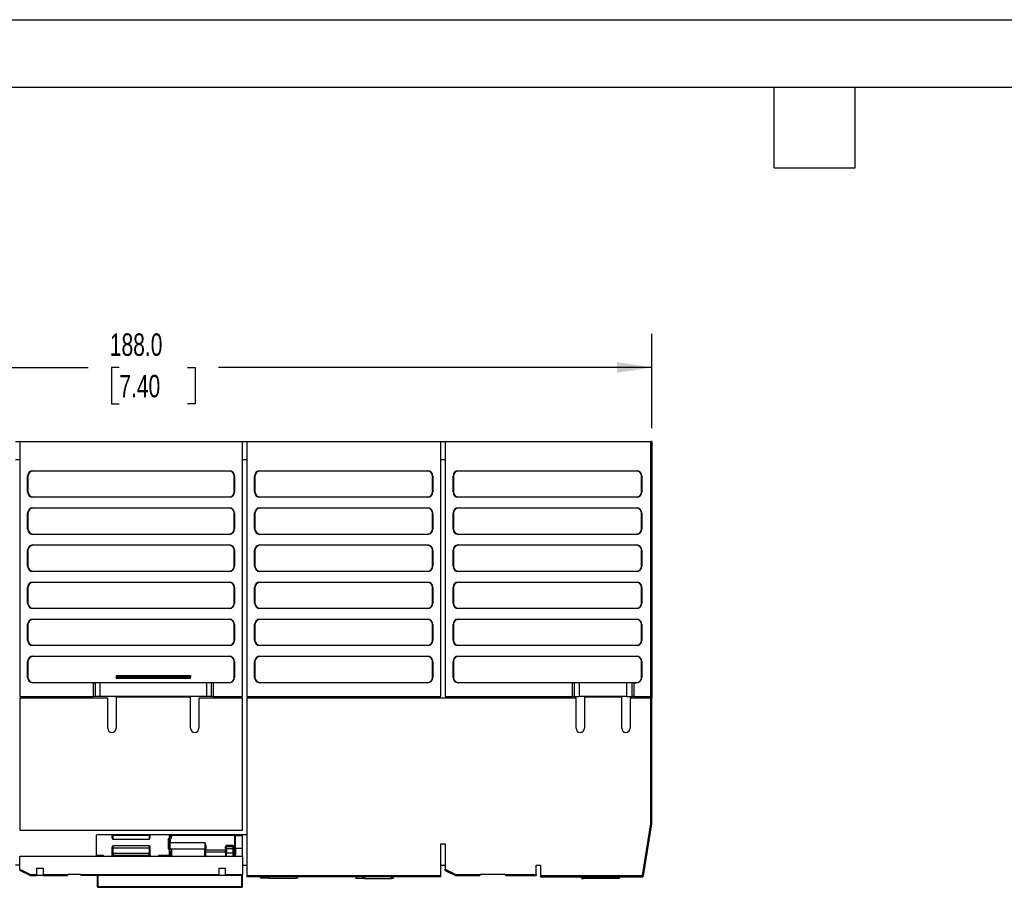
# Model space of a CAD drawing. Header units: millimetres. Extents: x 0 to 559, y 0 to 432.
# Tile 8 of 17: x 130 to 315, y 268 to 432. Entities that reach past the tile are written whole.
import ezdxf

# ---------------------------------------------------------------- set-up
doc = ezdxf.new("R2010")
doc.units = ezdxf.units.MM
doc.header["$LTSCALE"] = 2
doc.layers.add('DIMENSIONS', color=140, linetype='Continuous', lineweight=25)
doc.layers.add('TEXT', color=140, linetype='Continuous', lineweight=25)
doc.styles.add('SLDTEXTSTYLE0', font='TXT', dxfattribs={"width": 0.7})
doc.dimstyles.new('SLDDIMSTYLE0', dxfattribs={"dimtxt": 4.316016, "dimasz": 6.604, "dimexe": 0, "dimexo": 0.0625, "dimgap": 1.079004, "dimtad": 0, "dimtih": 1, "dimtoh": 1, "dimrnd": 1e-09, "dimzin": 4, "dimdsep": 46, "dimtxsty": 'SLDTEXTSTYLE0', "dimsah": 1, "dimcen": 0.09, "dimadec": 0, "dimazin": 1, "dimtfac": 1, "dimtofl": 0, "dimtmove": 0, "dimatfit": 3, "dimfxl": 0, "dimfrac": 2, "dimtolj": 1, "dimtzin": 12, "dimarcsym": 0})

# ---------------------------------------------------------------- blocks, each defined once
blk = doc.blocks.new('_D_9')
at = {"layer": 'DIMENSIONS'}
for p, q in [((60.7, 354.74), (60.7, 372.54)), ((248.7, 354.74), (248.7, 372.54)), ((60.7, 366.19), (142.44, 366.19)), ((148.29, 366.19), (146.84, 366.19)), ((146.84, 366.19), (146.84, 359.33)), ((161.12, 366.19), (162.57, 366.19)), ((162.57, 366.19), (162.57, 359.33)), ((248.7, 366.19), (166.97, 366.19)), ((146.84, 359.33), (148.29, 359.33)), ((162.57, 359.33), (161.12, 359.33))]:
    blk.add_line(p, q, dxfattribs=at)
for points in [[(60.7, 366.19), (67.31, 365.17), (67.31, 367.21)], [(248.7, 366.19), (242.1, 367.21), (242.1, 365.17)]]:
    blk.add_solid(points, dxfattribs=at)
at = {"layer": 'DIMENSIONS', "char_height": 4.233, "attachment_point": 1, "style": 'SLDTEXTSTYLE0'}
for s, insert in [('188.0', (146.5, 372.61)), ('7.40', (148.29, 364.79))]:
    blk.add_mtext(s, dxfattribs=dict(at, insert=insert))

msp = doc.modelspace()

# ---------------------------------------------------------------- linework, layer by layer
at = {"color": 7, "linetype": 'Continuous'}
msp.add_line((0.005, 431.805), (558.805, 431.805), dxfattribs=at)
for p, q in [((128.705, 352.199), (129.505, 352.199)), ((129.505, 352.199), (129.505, 304.099)), ((129.505, 352.199), (171.505, 352.199)), ((171.505, 304.099), (171.505, 352.199)), ((171.505, 352.199), (172.305, 352.199)), ((172.305, 352.199), (172.305, 304.099)), ((172.305, 352.199), (208.905, 352.199)), ((208.905, 304.099), (208.905, 352.199)), ((208.905, 352.199), (209.705, 352.199)), ((209.705, 352.199), (209.705, 304.099)), ((209.705, 352.199), (248.505, 352.199)), ((248.505, 304.099), (248.505, 352.199)), ((248.705, 352.199), (248.505, 352.199)), ((248.705, 352.199), (248.705, 304.099)), ((128.705, 348.799), (129.505, 348.799)), ((171.505, 348.799), (172.305, 348.799)), ((208.905, 348.799), (209.705, 348.799)), ((131.068, 345.699), (131.005, 345.699)), ((131.005, 342.699), (131.005, 345.699)), ((131.068, 345.699), (131.068, 342.699)), ((132.005, 346.699), (132.005, 346.636)), ((132.005, 346.699), (169.005, 346.699)), ((169.005, 346.636), (132.005, 346.636)), ((169.005, 346.636), (169.005, 346.699)), ((170.005, 345.699), (169.941, 345.699)), ((169.941, 342.699), (169.941, 345.699)), ((170.005, 345.699), (170.005, 342.699)), ((173.868, 345.699), (173.805, 345.699)), ((173.805, 342.699), (173.805, 345.699)), ((173.868, 345.699), (173.868, 342.699)), ((174.805, 346.699), (174.805, 346.636)), ((174.805, 346.699), (206.405, 346.699)), ((206.405, 346.636), (174.805, 346.636)), ((206.405, 346.636), (206.405, 346.699)), ((207.405, 345.699), (207.341, 345.699)), ((207.341, 342.699), (207.341, 345.699)), ((207.405, 345.699), (207.405, 342.699)), ((211.268, 345.699), (211.205, 345.699)), ((211.205, 342.699), (211.205, 345.699)), ((211.268, 345.699), (211.268, 342.699)), ((212.205, 346.699), (212.205, 346.636)), ((212.205, 346.699), (245.805, 346.699)), ((245.805, 346.636), (212.205, 346.636)), ((245.805, 346.636), (245.805, 346.699)), ((246.805, 345.699), (246.741, 345.699)), ((246.741, 342.699), (246.741, 345.699)), ((246.805, 345.699), (246.805, 342.699)), ((131.005, 342.699), (131.068, 342.699)), ((132.005, 341.763), (132.005, 341.699)), ((132.005, 341.763), (169.005, 341.763)), ((169.005, 341.699), (132.005, 341.699)), ((169.005, 341.699), (169.005, 341.763)), ((169.941, 342.699), (170.005, 342.699)), ((173.805, 342.699), (173.868, 342.699)), ((174.805, 341.763), (174.805, 341.699)), ((174.805, 341.763), (206.405, 341.763)), ((206.405, 341.699), (174.805, 341.699)), ((206.405, 341.699), (206.405, 341.763)), ((207.341, 342.699), (207.405, 342.699)), ((211.205, 342.699), (211.268, 342.699)), ((212.205, 341.763), (212.205, 341.699)), ((212.205, 341.763), (245.805, 341.763)), ((245.805, 341.699), (212.205, 341.699)), ((245.805, 341.699), (245.805, 341.763)), ((246.741, 342.699), (246.805, 342.699)), ((131.068, 338.699), (131.005, 338.699)), ((131.005, 335.699), (131.005, 338.699)), ((131.068, 338.699), (131.068, 335.699)), ((132.005, 339.699), (132.005, 339.636)), ((132.005, 339.699), (169.005, 339.699)), ((169.005, 339.636), (132.005, 339.636)), ((169.005, 339.636), (169.005, 339.699)), ((170.005, 338.699), (169.941, 338.699)), ((169.941, 335.699), (169.941, 338.699)), ((170.005, 338.699), (170.005, 335.699)), ((173.868, 338.699), (173.805, 338.699)), ((173.805, 335.699), (173.805, 338.699)), ((173.868, 338.699), (173.868, 335.699)), ((174.805, 339.699), (174.805, 339.636)), ((174.805, 339.699), (206.405, 339.699)), ((206.405, 339.636), (174.805, 339.636)), ((206.405, 339.636), (206.405, 339.699)), ((207.405, 338.699), (207.341, 338.699)), ((207.341, 335.699), (207.341, 338.699)), ((207.405, 338.699), (207.405, 335.699)), ((211.268, 338.699), (211.205, 338.699)), ((211.205, 335.699), (211.205, 338.699)), ((211.268, 338.699), (211.268, 335.699)), ((212.205, 339.699), (212.205, 339.636)), ((212.205, 339.699), (245.805, 339.699)), ((245.805, 339.636), (212.205, 339.636)), ((245.805, 339.636), (245.805, 339.699)), ((246.805, 338.699), (246.741, 338.699)), ((246.741, 335.699), (246.741, 338.699)), ((246.805, 338.699), (246.805, 335.699)), ((131.005, 335.699), (131.068, 335.699)), ((132.005, 334.763), (132.005, 334.699)), ((132.005, 334.763), (169.005, 334.763)), ((169.005, 334.699), (132.005, 334.699)), ((169.005, 334.699), (169.005, 334.763)), ((169.941, 335.699), (170.005, 335.699)), ((173.805, 335.699), (173.868, 335.699)), ((174.805, 334.763), (174.805, 334.699)), ((174.805, 334.763), (206.405, 334.763)), ((206.405, 334.699), (174.805, 334.699)), ((206.405, 334.699), (206.405, 334.763)), ((207.341, 335.699), (207.405, 335.699)), ((211.205, 335.699), (211.268, 335.699)), ((212.205, 334.763), (212.205, 334.699)), ((212.205, 334.763), (245.805, 334.763)), ((245.805, 334.699), (212.205, 334.699)), ((245.805, 334.699), (245.805, 334.763)), ((246.741, 335.699), (246.805, 335.699)), ((132.005, 332.699), (169.005, 332.699)), ((132.005, 332.699), (132.005, 332.636)), ((169.005, 332.636), (132.005, 332.636)), ((169.005, 332.636), (169.005, 332.699)), ((174.805, 332.699), (206.405, 332.699)), ((174.805, 332.699), (174.805, 332.636)), ((206.405, 332.636), (174.805, 332.636)), ((206.405, 332.636), (206.405, 332.699)), ((212.205, 332.699), (245.805, 332.699)), ((212.205, 332.699), (212.205, 332.636)), ((245.805, 332.636), (212.205, 332.636)), ((245.805, 332.636), (245.805, 332.699)), ((131.005, 328.699), (131.005, 331.699)), ((131.068, 331.699), (131.005, 331.699)), ((131.068, 331.699), (131.068, 328.699)), ((170.005, 331.699), (169.941, 331.699)), ((169.941, 328.699), (169.941, 331.699)), ((170.005, 331.699), (170.005, 328.699)), ((173.805, 328.699), (173.805, 331.699)), ((173.868, 331.699), (173.805, 331.699)), ((173.868, 331.699), (173.868, 328.699)), ((207.405, 331.699), (207.341, 331.699)), ((207.341, 328.699), (207.341, 331.699)), ((207.405, 331.699), (207.405, 328.699)), ((211.205, 328.699), (211.205, 331.699)), ((211.268, 331.699), (211.205, 331.699)), ((211.268, 331.699), (211.268, 328.699)), ((246.805, 331.699), (246.741, 331.699)), ((246.741, 328.699), (246.741, 331.699)), ((246.805, 331.699), (246.805, 328.699)), ((131.005, 328.699), (131.068, 328.699)), ((169.941, 328.699), (170.005, 328.699)), ((173.805, 328.699), (173.868, 328.699)), ((207.341, 328.699), (207.405, 328.699)), ((211.205, 328.699), (211.268, 328.699)), ((246.741, 328.699), (246.805, 328.699)), ((132.005, 327.763), (132.005, 327.699)), ((132.005, 327.763), (169.005, 327.763)), ((169.005, 327.699), (132.005, 327.699)), ((169.005, 327.699), (169.005, 327.763)), ((174.805, 327.763), (174.805, 327.699)), ((174.805, 327.763), (206.405, 327.763)), ((206.405, 327.699), (174.805, 327.699)), ((206.405, 327.699), (206.405, 327.763)), ((212.205, 327.763), (212.205, 327.699)), ((212.205, 327.763), (245.805, 327.763)), ((245.805, 327.699), (212.205, 327.699)), ((245.805, 327.699), (245.805, 327.763)), ((132.005, 325.699), (169.005, 325.699)), ((132.005, 325.699), (132.005, 325.636)), ((169.005, 325.636), (132.005, 325.636)), ((169.005, 325.636), (169.005, 325.699)), ((174.805, 325.699), (206.405, 325.699)), ((174.805, 325.699), (174.805, 325.636)), ((206.405, 325.636), (174.805, 325.636)), ((206.405, 325.636), (206.405, 325.699)), ((212.205, 325.699), (245.805, 325.699)), ((212.205, 325.699), (212.205, 325.636)), ((245.805, 325.636), (212.205, 325.636)), ((245.805, 325.636), (245.805, 325.699)), ((131.005, 321.699), (131.005, 324.699)), ((131.068, 324.699), (131.005, 324.699)), ((131.068, 324.699), (131.068, 321.699)), ((170.005, 324.699), (169.941, 324.699)), ((169.941, 321.699), (169.941, 324.699)), ((170.005, 324.699), (170.005, 321.699)), ((173.805, 321.699), (173.805, 324.699)), ((173.868, 324.699), (173.805, 324.699)), ((173.868, 324.699), (173.868, 321.699)), ((207.405, 324.699), (207.341, 324.699)), ((207.341, 321.699), (207.341, 324.699)), ((207.405, 324.699), (207.405, 321.699)), ((211.205, 321.699), (211.205, 324.699)), ((211.268, 324.699), (211.205, 324.699)), ((211.268, 324.699), (211.268, 321.699)), ((246.805, 324.699), (246.741, 324.699)), ((246.741, 321.699), (246.741, 324.699)), ((246.805, 324.699), (246.805, 321.699)), ((131.005, 321.699), (131.068, 321.699)), ((169.941, 321.699), (170.005, 321.699)), ((173.805, 321.699), (173.868, 321.699)), ((207.341, 321.699), (207.405, 321.699)), ((211.205, 321.699), (211.268, 321.699)), ((246.741, 321.699), (246.805, 321.699)), ((132.005, 320.763), (132.005, 320.699)), ((132.005, 320.763), (169.005, 320.763)), ((169.005, 320.699), (132.005, 320.699)), ((169.005, 320.699), (169.005, 320.763)), ((174.805, 320.763), (174.805, 320.699)), ((174.805, 320.763), (206.405, 320.763)), ((206.405, 320.699), (174.805, 320.699)), ((206.405, 320.699), (206.405, 320.763)), ((212.205, 320.763), (212.205, 320.699)), ((212.205, 320.763), (245.805, 320.763)), ((245.805, 320.699), (212.205, 320.699)), ((245.805, 320.699), (245.805, 320.763)), ((131.005, 314.699), (131.005, 317.699)), ((131.068, 317.699), (131.005, 317.699)), ((131.068, 317.699), (131.068, 314.699)), ((132.005, 318.699), (169.005, 318.699)), ((132.005, 318.699), (132.005, 318.636)), ((169.005, 318.636), (132.005, 318.636)), ((169.005, 318.636), (169.005, 318.699)), ((170.005, 317.699), (169.941, 317.699)), ((169.941, 314.699), (169.941, 317.699)), ((170.005, 317.699), (170.005, 314.699)), ((173.805, 314.699), (173.805, 317.699)), ((173.868, 317.699), (173.805, 317.699)), ((173.868, 317.699), (173.868, 314.699)), ((174.805, 318.699), (206.405, 318.699)), ((174.805, 318.699), (174.805, 318.636)), ((206.405, 318.636), (174.805, 318.636)), ((206.405, 318.636), (206.405, 318.699)), ((207.405, 317.699), (207.341, 317.699)), ((207.341, 314.699), (207.341, 317.699)), ((207.405, 317.699), (207.405, 314.699)), ((211.205, 314.699), (211.205, 317.699)), ((211.268, 317.699), (211.205, 317.699)), ((211.268, 317.699), (211.268, 314.699)), ((212.205, 318.699), (245.805, 318.699)), ((212.205, 318.699), (212.205, 318.636)), ((245.805, 318.636), (212.205, 318.636)), ((245.805, 318.636), (245.805, 318.699)), ((246.805, 317.699), (246.741, 317.699)), ((246.741, 314.699), (246.741, 317.699)), ((246.805, 317.699), (246.805, 314.699)), ((131.005, 314.699), (131.068, 314.699)), ((132.005, 313.763), (132.005, 313.699)), ((132.005, 313.763), (169.005, 313.763)), ((169.005, 313.699), (169.005, 313.763)), ((169.941, 314.699), (170.005, 314.699)), ((173.805, 314.699), (173.868, 314.699)), ((174.805, 313.763), (174.805, 313.699)), ((174.805, 313.763), (206.405, 313.763)), ((206.405, 313.699), (206.405, 313.763)), ((207.341, 314.699), (207.405, 314.699)), ((211.205, 314.699), (211.268, 314.699)), ((212.205, 313.763), (212.205, 313.699)), ((212.205, 313.763), (245.805, 313.763)), ((245.805, 313.699), (245.805, 313.763)), ((246.741, 314.699), (246.805, 314.699)), ((169.005, 313.699), (132.005, 313.699)), ((206.405, 313.699), (174.805, 313.699)), ((245.805, 313.699), (212.205, 313.699)), ((131.068, 310.699), (131.005, 310.699)), ((131.005, 307.699), (131.005, 310.699)), ((131.068, 310.699), (131.068, 307.699)), ((132.005, 311.699), (132.005, 311.636)), ((132.005, 311.699), (169.005, 311.699)), ((169.005, 311.636), (132.005, 311.636)), ((169.005, 311.636), (169.005, 311.699)), ((170.005, 310.699), (169.941, 310.699)), ((169.941, 307.699), (169.941, 310.699)), ((170.005, 310.699), (170.005, 307.699)), ((173.868, 310.699), (173.805, 310.699)), ((173.805, 307.699), (173.805, 310.699)), ((173.868, 310.699), (173.868, 307.699)), ((174.805, 311.699), (174.805, 311.636)), ((174.805, 311.699), (206.405, 311.699)), ((206.405, 311.636), (174.805, 311.636)), ((206.405, 311.636), (206.405, 311.699)), ((207.405, 310.699), (207.341, 310.699)), ((207.341, 307.699), (207.341, 310.699)), ((207.405, 310.699), (207.405, 307.699)), ((211.268, 310.699), (211.205, 310.699)), ((211.205, 307.699), (211.205, 310.699)), ((211.268, 310.699), (211.268, 307.699)), ((212.205, 311.699), (212.205, 311.636)), ((212.205, 311.699), (245.805, 311.699)), ((245.805, 311.636), (212.205, 311.636)), ((245.805, 311.636), (245.805, 311.699)), ((246.805, 310.699), (246.741, 310.699)), ((246.741, 307.699), (246.741, 310.699)), ((246.805, 310.699), (246.805, 307.699)), ((131.005, 307.699), (131.068, 307.699)), ((132.005, 306.763), (132.005, 306.699)), ((132.005, 306.763), (169.005, 306.763)), ((143.44, 306.699), (132.005, 306.699)), ((143.44, 304.099), (143.44, 306.699)), ((143.44, 306.699), (143.732, 306.699)), ((143.732, 306.699), (143.732, 304.099)), ((144.705, 306.699), (143.732, 306.699)), ((144.705, 304.099), (144.705, 306.699)), ((164.705, 306.699), (144.705, 306.699)), ((147.705, 308.046), (161.705, 308.046)), ((147.705, 308.046), (147.705, 307.821)), ((147.705, 307.821), (161.705, 307.821)), ((147.705, 307.821), (147.705, 307.499)), ((161.705, 307.499), (147.705, 307.499)), ((161.705, 308.046), (161.705, 307.821)), ((161.705, 307.499), (161.705, 307.821)), ((164.705, 306.699), (164.705, 304.099)), ((165.678, 306.699), (164.705, 306.699)), ((165.678, 304.099), (165.678, 306.699)), ((165.97, 306.699), (165.678, 306.699)), ((165.97, 306.699), (165.97, 304.099)), ((169.005, 306.699), (165.97, 306.699)), ((169.005, 306.699), (169.005, 306.763)), ((169.941, 307.699), (170.005, 307.699)), ((173.805, 307.699), (173.868, 307.699)), ((174.805, 306.763), (174.805, 306.699)), ((174.805, 306.763), (206.405, 306.763)), ((206.405, 306.699), (174.805, 306.699)), ((206.405, 306.699), (206.405, 306.763)), ((207.341, 307.699), (207.405, 307.699)), ((211.205, 307.699), (211.268, 307.699)), ((212.205, 306.763), (212.205, 306.699)), ((212.205, 306.763), (245.805, 306.763)), ((233.74, 306.699), (212.205, 306.699)), ((233.74, 304.099), (233.74, 306.699)), ((234.032, 306.699), (233.74, 306.699)), ((234.032, 306.699), (234.032, 304.099)), ((235.005, 306.699), (234.032, 306.699)), ((235.005, 306.699), (235.005, 304.099)), ((244.005, 306.699), (235.005, 306.699)), ((244.005, 304.099), (244.005, 306.699)), ((244.978, 306.699), (244.005, 306.699)), ((244.978, 304.099), (244.978, 306.699)), ((245.27, 306.699), (244.978, 306.699)), ((245.27, 306.699), (245.27, 304.099)), ((245.27, 306.699), (245.805, 306.699)), ((245.805, 306.699), (245.805, 306.763)), ((246.741, 307.699), (246.805, 307.699)), ((129.505, 304.099), (143.44, 304.099)), ((129.505, 303.799), (129.505, 278.899)), ((146.105, 303.799), (129.505, 303.799)), ((143.732, 304.099), (143.44, 304.099)), ((144.705, 304.099), (143.732, 304.099)), ((164.705, 304.099), (144.705, 304.099)), ((146.105, 298.099), (146.105, 303.799)), ((161.705, 303.949), (147.705, 303.949)), ((147.705, 303.949), (147.705, 298.099)), ((161.705, 298.099), (161.705, 303.949)), ((163.305, 303.799), (163.305, 298.099)), ((171.505, 303.799), (163.305, 303.799)), ((165.678, 304.099), (164.705, 304.099)), ((165.97, 304.099), (165.678, 304.099)), ((165.97, 304.099), (171.505, 304.099)), ((171.505, 278.899), (171.505, 303.799)), ((172.305, 304.099), (208.905, 304.099)), ((172.305, 303.799), (172.305, 270.299)), ((234.405, 303.799), (172.305, 303.799)), ((209.705, 304.099), (233.74, 304.099)), ((234.032, 304.099), (233.74, 304.099)), ((234.032, 304.099), (235.005, 304.099)), ((234.405, 298.099), (234.405, 303.799)), ((244.005, 304.099), (235.005, 304.099)), ((236.005, 303.949), (236.005, 298.099)), ((243.005, 303.949), (236.005, 303.949)), ((243.005, 298.099), (243.005, 303.949)), ((244.005, 304.099), (244.978, 304.099)), ((244.605, 303.799), (244.605, 298.099)), ((248.505, 303.799), (244.605, 303.799)), ((245.27, 304.099), (244.978, 304.099)), ((245.27, 304.099), (248.505, 304.099)), ((248.705, 304.099), (248.505, 304.099)), ((248.505, 280.115), (248.505, 303.799)), ((248.705, 303.799), (248.505, 303.799)), ((248.605, 304.099), (248.605, 303.799)), ((248.605, 303.949), (248.705, 303.949)), ((248.705, 303.949), (248.705, 303.799)), ((248.705, 280.099), (248.705, 303.799)), ((129.505, 278.899), (171.505, 278.899)), ((246.934, 270.299), (248.505, 280.115)), ((247.132, 270.268), (248.705, 280.099)), ((143.905, 277.901), (143.905, 273.899)), ((172.305, 278.016), (144.17, 278.016)), ((146.905, 278.016), (146.905, 277.546)), ((147.105, 277.899), (147.105, 278.016)), ((153.905, 277.899), (147.105, 277.899)), ((147.105, 277.203), (147.105, 277.899)), ((147.105, 277.203), (153.905, 277.203)), ((153.905, 278.016), (153.905, 277.899)), ((153.905, 277.899), (153.905, 277.203)), ((154.105, 277.546), (154.105, 278.016)), ((157.705, 277.267), (157.505, 277.267)), ((157.505, 277.267), (157.505, 275.446)), ((157.605, 277.068), (157.505, 277.267)), ((157.505, 277.267), (157.705, 277.168)), ((157.621, 277.036), (157.605, 277.068)), ((157.705, 276.582), (157.693, 276.701)), ((157.705, 278.016), (157.705, 277.267)), ((157.705, 277.168), (157.705, 277.267)), ((157.705, 277.168), (157.737, 277.153)), ((157.905, 277.824), (157.896, 277.74)), ((157.905, 278.016), (157.905, 277.824)), ((157.905, 276.698), (157.905, 276.566)), ((158.105, 277.899), (158.105, 278.016)), ((170.205, 277.899), (158.105, 277.899)), ((158.105, 277.899), (158.105, 277.708)), ((170.005, 277.726), (170.005, 275.299)), ((170.205, 275.41), (170.205, 277.899)), ((170.205, 277.899), (171.505, 277.899)), ((171.505, 274.299), (171.505, 278.016)), ((146.905, 275.62), (146.905, 275.349)), ((146.905, 275.349), (146.905, 274.568)), ((147.105, 275.549), (147.105, 275.899)), ((153.905, 275.899), (147.105, 275.899)), ((147.105, 274.849), (147.105, 275.549)), ((147.105, 275.549), (153.905, 275.549)), ((147.105, 274.455), (147.105, 274.849)), ((153.905, 275.899), (153.905, 275.549)), ((153.905, 275.549), (153.905, 274.849)), ((153.905, 274.849), (153.905, 274.455)), ((154.105, 275.349), (154.105, 275.62)), ((154.105, 274.568), (154.105, 275.349)), ((157.605, 275.259), (157.705, 275.179)), ((157.705, 275.645), (157.705, 276.582)), ((157.705, 275.179), (157.705, 274.099)), ((157.905, 276.566), (164.405, 276.566)), ((157.905, 275.494), (157.905, 276.099)), ((157.905, 274.974), (157.905, 274.099)), ((158.105, 275.299), (158.105, 274.599)), ((164.405, 275.299), (158.105, 275.299)), ((164.405, 276.566), (164.405, 276.099)), ((164.405, 276.099), (164.405, 275.733)), ((164.405, 275.733), (164.405, 275.299)), ((164.405, 274.599), (164.405, 275.299)), ((164.605, 276.079), (164.605, 275.099)), ((164.605, 275.188), (168.305, 275.188)), ((164.605, 274.099), (164.605, 275.099)), ((168.305, 274.759), (164.605, 274.759)), ((168.305, 275.438), (168.305, 275.678)), ((168.305, 274.559), (168.305, 275.155)), ((168.308, 275.188), (168.309, 275.188)), ((169.705, 275.999), (168.505, 275.999)), ((168.505, 275.897), (168.505, 275.999)), ((168.505, 275.812), (168.505, 275.902)), ((169.705, 275.897), (168.505, 275.897)), ((168.505, 275.445), (168.505, 275.812)), ((168.505, 275.812), (169.705, 275.812)), ((168.505, 275.373), (168.505, 275.445)), ((168.505, 275.373), (168.505, 274.588)), ((169.705, 275.373), (168.505, 275.373)), ((169.705, 275.897), (169.705, 275.999)), ((169.705, 275.812), (169.705, 275.902)), ((169.705, 275.444), (169.705, 275.373)), ((169.705, 275.373), (169.705, 274.588)), ((169.901, 275.188), (169.902, 275.188)), ((169.905, 275.678), (169.905, 275.437)), ((170.005, 275.299), (169.905, 275.299)), ((169.905, 275.155), (169.905, 274.923)), ((169.905, 274.923), (169.905, 274.559)), ((170.005, 275.299), (170.005, 273.899)), ((170.205, 275.41), (170.205, 274.299)), ((171.505, 275.41), (170.205, 275.41)), ((208.905, 276.299), (209.705, 276.299)), ((208.905, 270.299), (208.905, 276.299)), ((209.705, 276.299), (209.705, 271.523)), ((129.505, 271.523), (129.505, 273.899)), ((171.505, 273.899), (129.505, 273.899)), ((145.305, 274.099), (143.905, 274.099)), ((145.305, 273.899), (145.305, 274.099)), ((146.905, 274.568), (146.905, 274.23)), ((146.905, 274.23), (146.905, 274.099)), ((153.905, 274.455), (147.105, 274.455)), ((147.105, 274.455), (147.105, 274.118)), ((153.905, 274.118), (147.105, 274.118)), ((147.105, 274.118), (147.105, 273.899)), ((153.905, 274.118), (153.905, 274.455)), ((153.905, 273.899), (153.905, 274.118)), ((154.105, 274.23), (154.105, 274.568)), ((154.105, 274.099), (154.105, 274.23)), ((157.705, 274.099), (155.705, 274.099)), ((155.705, 274.099), (155.705, 273.899)), ((157.905, 274.099), (157.705, 274.099)), ((157.705, 274.099), (157.705, 273.899)), ((158.105, 274.599), (158.105, 273.899)), ((164.405, 273.899), (164.405, 274.599)), ((164.605, 274.099), (164.605, 273.899)), ((168.305, 274.559), (168.305, 273.899)), ((168.505, 273.899), (168.505, 274.588)), ((168.505, 274.588), (169.705, 274.588)), ((169.705, 274.588), (169.705, 273.899)), ((169.905, 274.559), (169.905, 273.899)), ((170.205, 273.899), (170.205, 274.299)), ((171.505, 273.899), (171.505, 274.299)), ((171.505, 273.899), (171.505, 270.499)), ((129.505, 272.299), (128.705, 272.299)), ((129.505, 271.523), (131.552, 270.499)), ((131.505, 270.299), (129.505, 271.299)), ((132.705, 271.699), (133.905, 271.699)), ((132.705, 271.699), (132.705, 270.499)), ((133.905, 271.699), (133.905, 270.499)), ((167.105, 271.699), (168.305, 271.699)), ((167.105, 270.499), (167.105, 271.699)), ((168.305, 270.499), (168.305, 271.699)), ((171.505, 272.299), (172.305, 272.299)), ((208.905, 272.299), (209.705, 272.299)), ((209.705, 271.523), (211.752, 270.499)), ((209.705, 271.299), (209.705, 271.523)), ((209.705, 271.299), (211.705, 270.299)), ((226.905, 272.299), (227.705, 272.299)), ((226.905, 270.499), (226.905, 272.299)), ((227.705, 272.299), (227.705, 270.299)), ((131.505, 270.299), (132.705, 270.299)), ((131.552, 270.499), (132.705, 270.499)), ((132.705, 270.499), (132.705, 270.299)), ((133.905, 270.299), (132.705, 270.299)), ((133.905, 270.499), (138.647, 270.499)), ((133.905, 270.499), (133.905, 270.299)), ((133.905, 270.299), (138.532, 270.299)), ((138.647, 270.499), (138.705, 270.599)), ((138.705, 270.599), (140.905, 270.599)), ((140.905, 270.599), (140.963, 270.499)), ((140.963, 270.499), (167.105, 270.499)), ((167.105, 270.299), (141.078, 270.299)), ((144.105, 270.299), (144.105, 268.299)), ((144.305, 268.199), (144.305, 270.299)), ((167.105, 270.299), (167.105, 270.499)), ((168.305, 270.299), (167.105, 270.299)), ((168.305, 270.499), (171.505, 270.499)), ((168.305, 270.499), (168.305, 270.299)), ((171.505, 270.299), (168.305, 270.299)), ((171.305, 270.299), (171.305, 268.199)), ((171.505, 270.299), (171.505, 270.499)), ((171.505, 268.299), (171.505, 270.299)), ((172.305, 270.299), (208.905, 270.299)), ((172.305, 270.299), (172.305, 270.099)), ((208.905, 270.099), (172.305, 270.099)), ((174.905, 270.099), (174.905, 269.799)), ((176.205, 269.799), (174.905, 269.799)), ((176.205, 269.799), (176.205, 270.099)), ((176.505, 269.799), (176.205, 269.799)), ((176.505, 270.099), (176.505, 269.799)), ((176.505, 269.799), (181.605, 269.799)), ((181.605, 269.799), (181.605, 270.099)), ((181.905, 269.799), (181.605, 269.799)), ((181.905, 270.099), (181.905, 269.799)), ((192.905, 270.099), (192.905, 269.749)), ((194.205, 269.749), (192.905, 269.749)), ((194.205, 269.749), (194.205, 270.099)), ((194.505, 269.749), (194.205, 269.749)), ((194.505, 270.099), (194.505, 269.749)), ((194.505, 269.749), (199.605, 269.749)), ((199.605, 269.749), (199.605, 270.099)), ((199.905, 269.749), (199.605, 269.749)), ((199.905, 270.099), (199.905, 269.749)), ((208.905, 270.099), (208.905, 270.299)), ((211.705, 270.299), (216.255, 270.299)), ((211.752, 270.499), (216.355, 270.499)), ((216.355, 270.499), (216.405, 270.599)), ((216.405, 270.599), (221.005, 270.599)), ((221.005, 270.599), (221.055, 270.499)), ((221.055, 270.499), (226.905, 270.499)), ((221.155, 270.299), (226.905, 270.299)), ((226.905, 270.499), (226.905, 270.299)), ((227.705, 270.299), (246.934, 270.299)), ((227.705, 270.299), (227.705, 270.099)), ((227.705, 270.099), (246.934, 270.099)), ((235.505, 269.749), (235.505, 270.099)), ((235.505, 269.749), (235.805, 269.749)), ((235.805, 269.749), (235.805, 270.099)), ((240.905, 269.749), (235.805, 269.749)), ((240.905, 270.099), (240.905, 269.749)), ((241.205, 269.749), (240.905, 269.749)), ((241.205, 269.749), (241.205, 270.099)), ((242.505, 269.749), (241.205, 269.749)), ((242.505, 270.099), (242.505, 269.749)), ((246.934, 270.102), (246.934, 270.299)), ((246.934, 270.299), (247.074, 270.277)), ((246.934, 270.099), (246.934, 270.102)), ((247.074, 270.277), (247.132, 270.268)), ((171.305, 268.199), (144.305, 268.199)), ((144.305, 268.199), (144.305, 268.099)), ((144.305, 268.099), (171.305, 268.099)), ((171.305, 268.199), (171.305, 268.099))]:
    msp.add_line(p, q)
at = {"flags": 128}
for points in [[(146.905, 277.546), (146.922, 277.41), (146.953, 277.323), (146.986, 277.27), (147.024, 277.233), (147.064, 277.21), (147.105, 277.203)], [(147.105, 277.899), (147.044, 277.906), (146.979, 277.928), (146.951, 277.947), (146.927, 277.97), (146.911, 277.998), (146.906, 278.016)], [(153.905, 277.899), (153.966, 277.905), (154.03, 277.928), (154.059, 277.946), (154.083, 277.97), (154.099, 277.998), (154.104, 278.016)], [(153.905, 277.203), (153.946, 277.21), (153.986, 277.233), (154.024, 277.27), (154.057, 277.323), (154.088, 277.41), (154.105, 277.546)], [(157.705, 277.168), (157.652, 277.121), (157.605, 277.068)], [(157.693, 276.701), (157.678, 276.86), (157.621, 277.036)], [(157.7, 276.702), (157.707, 276.655), (157.71, 276.607)], [(157.896, 277.74), (157.875, 277.53), (157.819, 277.367), (157.764, 277.292), (157.734, 277.274), (157.72, 277.269), (157.705, 277.267)], [(157.705, 276.582), (157.72, 276.626), (157.764, 276.664), (157.828, 276.69), (157.905, 276.698)], [(158.105, 277.708), (158.059, 277.448), (157.956, 277.274), (157.853, 277.19), (157.796, 277.165), (157.737, 277.153)], [(157.737, 277.153), (157.854, 276.972), (157.905, 276.698)], [(157.909, 277.803), (157.907, 277.771), (157.902, 277.74)], [(157.905, 277.824), (157.92, 277.78), (157.964, 277.742), (158.028, 277.717), (158.105, 277.708)], [(157.906, 278.016), (157.911, 277.998), (157.927, 277.97), (157.951, 277.946), (157.979, 277.928), (158.044, 277.905), (158.105, 277.899)], [(147.105, 275.899), (147.072, 275.895), (147.04, 275.883), (146.981, 275.835), (146.926, 275.74), (146.905, 275.62)], [(154.105, 275.62), (154.083, 275.74), (154.029, 275.835), (153.97, 275.883), (153.938, 275.895), (153.905, 275.899)], [(157.505, 275.446), (157.532, 275.408), (157.547, 275.384), (157.556, 275.37), (157.566, 275.359), (157.574, 275.353), (157.578, 275.351), (157.582, 275.351), (157.586, 275.353), (157.589, 275.355), (157.601, 275.372), (157.618, 275.409), (157.657, 275.489), (157.684, 275.539)], [(157.684, 275.539), (157.7, 275.583), (157.705, 275.645)], [(157.723, 275.584), (157.711, 275.595), (157.704, 275.613)], [(157.905, 276.566), (157.866, 276.564), (157.828, 276.557), (157.794, 276.546), (157.764, 276.532), (157.739, 276.514), (157.72, 276.494), (157.709, 276.472), (157.705, 276.449)], [(157.705, 275.645), (157.72, 275.587), (157.764, 275.538)], [(157.764, 275.538), (157.828, 275.505), (157.905, 275.494)], [(157.864, 275.353), (157.895, 275.409), (157.905, 275.494)], [(157.905, 276.099), (157.905, 276.162), (157.905, 276.223), (157.905, 276.284), (157.905, 276.344), (157.905, 276.403), (157.905, 276.46), (157.905, 276.514), (157.905, 276.566)], [(164.605, 276.079), (164.562, 276.276), (164.405, 276.566)], [(168.505, 275.812), (168.437, 275.804), (168.402, 275.793), (168.369, 275.777), (168.322, 275.734), (168.305, 275.678)], [(169.705, 275.812), (169.705, 275.757), (169.705, 275.704), (169.705, 275.653), (169.705, 275.604), (169.705, 275.559), (169.705, 275.516), (169.705, 275.478), (169.705, 275.444)], [(169.905, 275.678), (169.889, 275.733), (169.842, 275.777), (169.814, 275.791), (169.776, 275.803), (169.74, 275.81), (169.705, 275.812)], [(169.894, 275.221), (169.901, 275.194), (169.905, 275.155)], [(170.005, 275.299), (170.009, 275.321), (170.02, 275.342), (170.039, 275.361), (170.064, 275.378), (170.094, 275.392), (170.128, 275.402), (170.166, 275.408), (170.205, 275.41)], [(147.105, 274.455), (147.066, 274.457), (147.028, 274.464), (146.994, 274.474), (146.964, 274.488), (146.939, 274.505), (146.92, 274.525), (146.909, 274.546), (146.905, 274.568)], [(147.105, 274.118), (147.066, 274.12), (147.028, 274.126), (146.994, 274.137), (146.964, 274.151), (146.939, 274.168), (146.92, 274.187), (146.909, 274.208), (146.905, 274.23)], [(153.905, 274.455), (153.944, 274.457), (153.981, 274.464), (154.016, 274.474), (154.046, 274.488), (154.071, 274.505), (154.09, 274.525), (154.101, 274.546), (154.105, 274.568)], [(154.105, 274.23), (154.101, 274.208), (154.09, 274.187), (154.071, 274.168), (154.046, 274.151), (154.016, 274.137), (153.981, 274.126), (153.944, 274.12), (153.905, 274.118)], [(131.552, 270.499), (131.541, 270.451), (131.531, 270.411), (131.519, 270.357), (131.513, 270.332), (131.508, 270.313), (131.505, 270.299)], [(211.752, 270.499), (211.741, 270.451), (211.731, 270.411), (211.719, 270.357), (211.713, 270.332), (211.708, 270.313), (211.705, 270.299)], [(216.255, 270.299), (216.257, 270.303), (216.263, 270.314), (216.272, 270.333), (216.285, 270.36), (216.312, 270.413), (216.332, 270.452), (216.355, 270.499)], [(144.105, 268.299), (144.109, 268.28), (144.12, 268.261), (144.139, 268.244), (144.164, 268.229), (144.194, 268.216), (144.228, 268.207), (144.266, 268.201), (144.305, 268.199)], [(171.305, 268.199), (171.381, 268.207), (171.446, 268.229), (171.49, 268.261), (171.505, 268.299)]]:
    msp.add_lwpolyline(points, dxfattribs=at)
for centre, radius, start, end in [((132.005, 345.699), 1, 90, 180), ((132.005, 345.699), 0.937, 90, 180), ((169.005, 345.699), 1, 0, 90), ((169.005, 345.699), 0.937, 0, 90), ((174.805, 345.699), 1, 90, 180), ((174.805, 345.699), 0.937, 90, 180), ((206.405, 345.699), 1, 0, 90), ((206.405, 345.699), 0.937, 0, 90), ((212.205, 345.699), 1, 90, 180), ((212.205, 345.699), 0.937, 90, 180), ((245.805, 345.699), 1, 0, 90), ((245.805, 345.699), 0.937, 0, 90), ((132.005, 342.699), 1, 180, 270), ((132.005, 342.699), 0.937, 180, 270), ((169.005, 342.699), 1, 270, 360), ((169.005, 342.699), 0.937, 270, 360), ((174.805, 342.699), 1, 180, 270), ((174.805, 342.699), 0.937, 180, 270), ((206.405, 342.699), 1, 270, 360), ((206.405, 342.699), 0.937, 270, 360), ((212.205, 342.699), 1, 180, 270), ((212.205, 342.699), 0.937, 180, 270), ((245.805, 342.699), 1, 270, 360), ((245.805, 342.699), 0.937, 270, 360), ((132.005, 338.699), 1, 90, 180), ((132.005, 338.699), 0.937, 90, 180), ((169.005, 338.699), 1, 0, 90), ((169.005, 338.699), 0.937, 0, 90), ((174.805, 338.699), 1, 90, 180), ((174.805, 338.699), 0.937, 90, 180), ((206.405, 338.699), 1, 0, 90), ((206.405, 338.699), 0.937, 0, 90), ((212.205, 338.699), 1, 90, 180), ((212.205, 338.699), 0.937, 90, 180), ((245.805, 338.699), 1, 0, 90), ((245.805, 338.699), 0.937, 0, 90), ((132.005, 335.699), 1, 180, 270), ((132.005, 335.699), 0.936, 180, 270), ((169.005, 335.699), 1, 270, 360), ((169.005, 335.699), 0.937, 270, 360), ((174.805, 335.699), 1, 180, 270), ((174.805, 335.699), 0.937, 180, 270), ((206.405, 335.699), 1, 270, 360), ((206.405, 335.699), 0.937, 270, 360), ((212.205, 335.699), 1, 180, 270), ((212.205, 335.699), 0.936, 180, 270), ((245.805, 335.699), 1, 270, 360), ((245.805, 335.699), 0.937, 270, 360), ((132.005, 331.699), 1, 90, 180), ((132.005, 331.699), 0.937, 90, 180), ((169.005, 331.699), 1, 0, 90), ((169.005, 331.699), 0.937, 0, 90), ((174.805, 331.699), 1, 90, 180), ((174.805, 331.699), 0.937, 90, 180), ((206.405, 331.699), 1, 0, 90), ((206.405, 331.699), 0.936, 0, 90), ((212.205, 331.699), 1, 90, 180), ((212.205, 331.699), 0.937, 90, 180), ((245.805, 331.699), 1, 360, 90), ((245.805, 331.699), 0.936, 360, 90), ((132.005, 328.699), 1, 180, 270), ((132.005, 328.699), 0.937, 180, 270), ((169.005, 328.699), 1, 270, 360), ((169.005, 328.699), 0.937, 270, 360), ((174.805, 328.699), 1, 180, 270), ((174.805, 328.699), 0.937, 180, 270), ((206.405, 328.699), 1, 270, 360), ((206.405, 328.699), 0.937, 270, 360), ((212.205, 328.699), 1, 180, 270), ((212.205, 328.699), 0.937, 180, 270), ((245.805, 328.699), 1, 270, 360), ((245.805, 328.699), 0.937, 270, 360), ((132.005, 324.699), 1, 90, 180), ((132.005, 324.699), 0.937, 90, 180), ((169.005, 324.699), 1, 360, 90), ((169.005, 324.699), 0.937, 360, 90), ((174.805, 324.699), 1, 90, 180), ((174.805, 324.699), 0.937, 90, 180), ((206.405, 324.699), 1, 0, 90), ((206.405, 324.699), 0.937, 0, 90), ((212.205, 324.699), 1, 90, 180), ((212.205, 324.699), 0.937, 90, 180), ((245.805, 324.699), 1, 360, 90), ((245.805, 324.699), 0.936, 360, 90), ((132.005, 321.699), 1, 180, 270), ((132.005, 321.699), 0.936, 180, 270), ((169.005, 321.699), 1, 270, 360), ((169.005, 321.699), 0.937, 270, 360), ((174.805, 321.699), 1, 180, 270), ((174.805, 321.699), 0.937, 180, 270), ((206.405, 321.699), 1, 270, 360), ((206.405, 321.699), 0.937, 270, 360), ((212.205, 321.699), 1, 180, 270), ((212.205, 321.699), 0.936, 180, 270), ((245.805, 321.699), 1, 270, 360), ((245.805, 321.699), 0.937, 270, 360), ((132.005, 317.699), 1, 90, 180), ((132.005, 317.699), 0.936, 90, 180), ((169.005, 317.699), 1, 0, 90), ((169.005, 317.699), 0.937, 0, 90), ((174.805, 317.699), 1, 90, 180), ((174.805, 317.699), 0.936, 90, 180), ((206.405, 317.699), 1, 0, 90), ((206.405, 317.699), 0.936, 0, 90), ((212.205, 317.699), 1, 90, 180), ((212.205, 317.699), 0.936, 90, 180), ((245.805, 317.699), 1, 360, 90), ((245.805, 317.699), 0.936, 360, 90), ((132.005, 314.699), 1, 180, 270), ((132.005, 314.699), 0.936, 180, 270), ((169.005, 314.699), 1, 270, 360), ((169.005, 314.699), 0.937, 270, 360), ((174.805, 314.699), 1, 180, 270), ((174.805, 314.699), 0.937, 180, 270), ((206.405, 314.699), 1, 270, 360), ((206.405, 314.699), 0.937, 270, 360), ((212.205, 314.699), 1, 180, 270), ((212.205, 314.699), 0.936, 180, 270), ((245.805, 314.699), 1, 270, 360), ((245.805, 314.699), 0.937, 270, 360), ((132.005, 310.699), 1, 90, 180), ((132.005, 310.699), 0.936, 90, 180), ((169.005, 310.699), 1, 360, 90), ((169.005, 310.699), 0.937, 360, 90), ((174.805, 310.699), 1, 90, 180), ((174.805, 310.699), 0.937, 90, 180), ((206.405, 310.699), 1, 0, 90), ((206.405, 310.699), 0.936, 0, 90), ((212.205, 310.699), 1, 90, 180), ((212.205, 310.699), 0.937, 90, 180), ((245.805, 310.699), 1, 360, 90), ((245.805, 310.699), 0.936, 360, 90), ((132.005, 307.699), 1, 180, 270), ((132.005, 307.699), 0.937, 180, 270), ((169.005, 307.699), 1, 270, 360), ((169.005, 307.699), 0.937, 270, 360), ((174.805, 307.699), 1, 180, 270), ((174.805, 307.699), 0.937, 180, 270), ((206.405, 307.699), 1, 270, 360), ((206.405, 307.699), 0.937, 270, 360), ((212.205, 307.699), 1, 180, 270), ((212.205, 307.699), 0.936, 180, 270), ((245.805, 307.699), 1, 270, 360), ((245.805, 307.699), 0.937, 270, 360), ((146.905, 298.099), 0.8, 180, 0), ((162.505, 298.099), 0.8, 180, 0), ((235.205, 298.099), 0.8, 180, 0), ((243.805, 298.099), 0.8, 180, 0), ((247.267, 263.277), 16.884, 85.11443, 85.79529), ((144.172, 277.651), 0.366, 90.32676, 136.8336), ((157.975, 276.8), 0.426, 124.04259, 146.32559), ((170.192, 277.712), 0.187, 86.00828, 175.87629), ((147.105, 275.349), 0.2, 90, 180), ((153.905, 275.349), 0.2, 0, 90), ((157.872, 275.522), 0.375, 191.78133, 224.54454), ((157.573, 275.753), 0.495, 273.72466, 306.0349), ((157.907, 275.574), 0.226, 188.86489, 258.88262), ((157.669, 274.801), 0.38, 51.70693, 84.63652), ((157.597, 273.58), 1.793, 73.55644, 81.45388), ((158.105, 275.099), 0.2, 90, 180), ((164.405, 275.099), 0.2, 0, 90), ((168.505, 275.799), 0.2, 90, 180), ((168.517, 275.685), 0.212, 93.26361, 181.87968), ((168.518, 275.16), 0.213, 93.50168, 181.21301), ((168.505, 275.155), 0.2, 90, 180), ((169.705, 275.799), 0.2, 0, 90), ((169.695, 275.687), 0.21, 357.62921, 87.2307), ((169.694, 275.162), 0.211, 358.17695, 87.10836), ((147.105, 274.099), 0.2, 180, 270), ((153.905, 274.099), 0.2, 270, 0), ((158.105, 274.099), 0.2, 180, 270), ((164.405, 274.099), 0.2, 270, 0), ((168.456, 274.219), 0.372, 82.42921, 113.98163), ((169.754, 274.219), 0.372, 66.01837, 97.57079), ((154.062, 271.411), 24.558, 179.73915, 180.26085), ((119.021, 281.697), 22.596, 329.70721, 330.29279), ((160.771, 281.802), 22.806, 209.70991, 210.29009), ((243.07, 281.382), 24.558, 206.3042, 206.8259), ((246.934, 270.299), 0.2, 270, 350.90972), ((144.305, 268.299), 0.2, 180, 270), ((171.305, 268.299), 0.2, 270, 0)]:
    msp.add_arc(centre, radius, start, end)
at = {"layer": 'TEXT'}
for p, q in [((12.7, 419.1), (546.1, 419.1)), ((271.78, 403.86), (271.78, 419.1)), ((287.02, 403.86), (287.02, 419.1)), ((271.78, 403.86), (287.02, 403.86))]:
    msp.add_line(p, q, dxfattribs=at)

# ---------------------------------------------------------------- dimensions: what is measured, and where the dimension line sits
at = {"layer": 'DIMENSIONS'}
dim = msp.add_linear_dim(base=(248.705, 366.189), p1=(60.705, 352.199), p2=(248.705, 352.199), dimstyle='SLDDIMSTYLE0', dxfattribs=at)
dim.commit()
dim.dimension.update_dxf_attribs({"geometry": '_D_9', "text_midpoint": (154.705, 366.189), "dimtype": 160})

doc.saveas('drawing.dxf')
